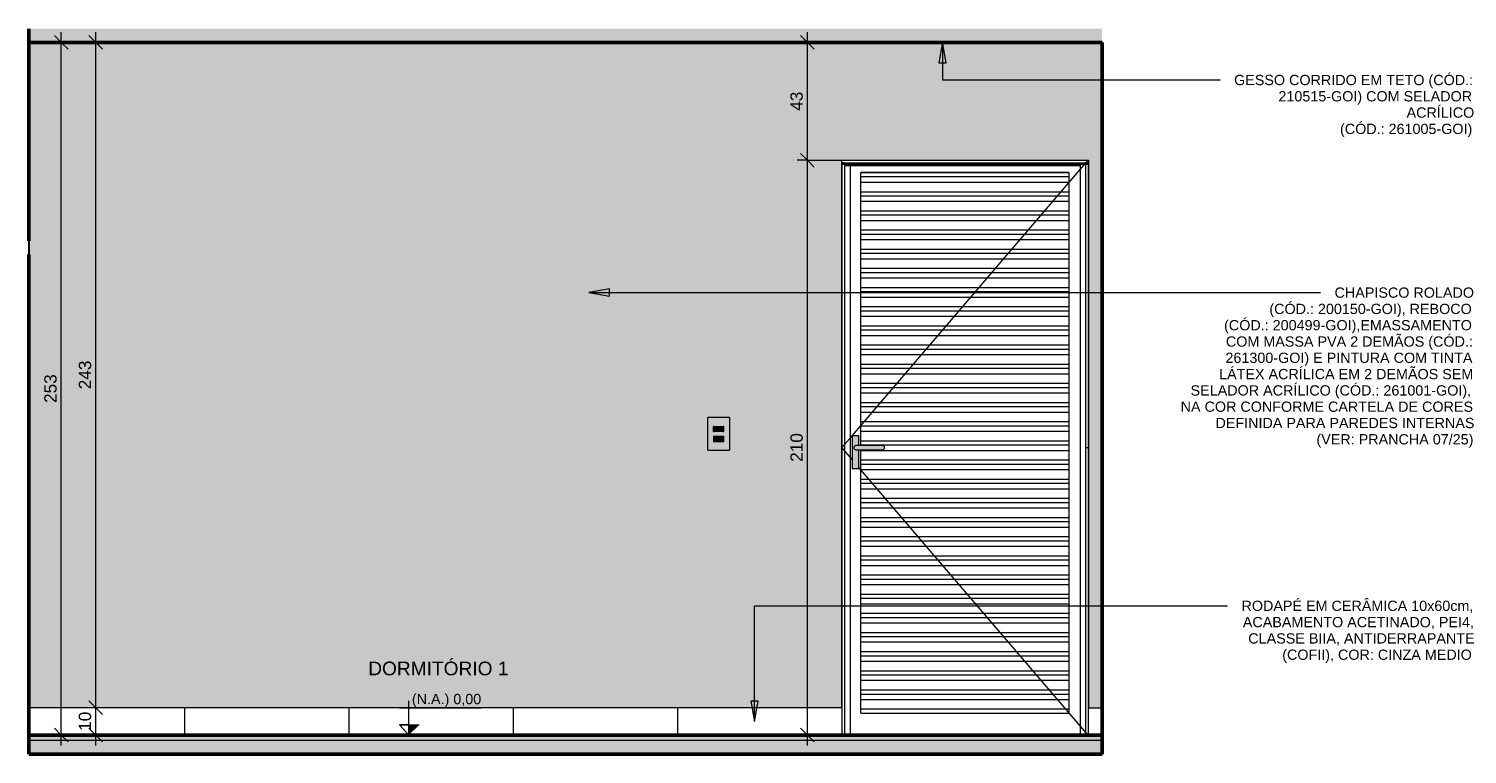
# Model space of a CAD drawing. Header units: metres. Extents: x 0.1 to 23.1, y -15.5 to 9.4.
# Tile 4 of 4: x 17.8 to 23.1, y -0.1 to 2.6. Entities that reach past the tile are written whole.
import ezdxf

# ---------------------------------------------------------------- set-up
doc = ezdxf.new("R2010")
doc.units = ezdxf.units.M
for name, color, linetype, lineweight in [('A-ANNO-DIMS', 7, 'Continuous', 9), ('A-ANNO-DIMS-25', 7, 'Continuous', 9), ('A-CLNG', 7, 'Continuous', 5), ('A-DETL-GENF', 7, 'Continuous', 5), ('A-DOOR', 7, 'Continuous', 5), ('A-FLOR', 7, 'Continuous', 5), ('A-FLOR-MCUT', 7, 'Continuous', 5), ('A-FLOR-PATT', 7, 'Continuous', 5), ('A-GENM', 7, 'Continuous', 5), ('A-WALL', 7, 'Continuous', 5), ('A-WALL-PATT', 7, 'Continuous', 5), ('E-ELEC-FIXT', 7, 'Continuous', 5), ('E-LITE', 7, 'Continuous', 5), ('G-ANNO-DIMS', 7, 'Continuous', 9), ('G-ANNO-TEXT', 7, 'Continuous', 9), ('I-WALL', 7, 'Continuous', 5)]:
    doc.layers.add(name, color=color, linetype=linetype, lineweight=lineweight)
doc.layers.add('A-DETL', color=7, linetype='Continuous', lineweight=5, true_color=0x00a600)
doc.styles.add('Arial_2', font='arial.ttf', dxfattribs={"height": 0.0375})
doc.styles.add('Arial_4', font='arial.ttf', dxfattribs={"height": 0.05})
doc.styles.add('Arial_6', font='arial.ttf', dxfattribs={"height": 0.045})
doc.dimstyles.new('Com_linha__ref__contínua__-_Cor_Vermelha_Arial_1_8mm', dxfattribs={"dimscale": 0.3048, "dimtxt": 0.045912, "dimasz": 0.164042, "dimexe": 0.123031, "dimexo": 0.123031, "dimgap": 0.012303, "dimtad": 1, "dimdec": 1, "dimlfac": 100, "dimrnd": 0.1, "dimdsep": 46, "dimtxsty": 'Arial_6', "dimblk1": 'OBLIQUE', "dimblk2": 'OBLIQUE', "dimsah": 1, "dimcen": 0.09, "dimdle": 0.123031, "dimazin": 0, "dimtfac": 1, "dimtdec": 4, "dimtix": 1, "dimtmove": 0, "dimatfit": 3, "dimfxl": 1, "dimtvp": 1, "dimtolj": 1, "dimtzin": 0, "dimarcsym": 2})
pattern_1 = [(50, (6.40724, 0), (0.1821895, -0.015938), [0.01905, -0.20955]), (355, (6.40724, 0), (-0.0352423, 0.1910586), [0.01524, -0.16764]), (100.451, (6.42242, -0.00133), (0.146942, 0.1751196), [0.01619, -0.17809]), (46.184, (6.40724, 0.0508), (0.2710768, -0.0420454), [0.02857, -0.31432]), (96.636, (6.42983, 0.0473), (0.237407, 0.2474328), [0.02429, -0.26714]), (351.184, (6.40724, 0.0508), (0.237406, 0.247428), [0.02286, -0.25146]), (21, (6.43264, 0.0381), (0.1516197, -0.1022669), [0.01905, -0.20955]), (326, (6.43264, 0.0381), (0.0618035, 0.1841894), [0.01524, -0.16764]), (71.451, (6.44527, 0.02958), (0.213418, 0.0819242), [0.01619, -0.17809]), (37.5, (6.40724, 0), (0.00308637, 0.08455105), [0.00838, -0.15723, 0.00838, -0.1618, -0.16827]), (37.5, (6.40724, 0), (0.00308637, 0.08455105), [-0.33579, 0.00838, -0.15989]), (7.5, (6.40724, 0), (0.06681573, 0.10017824), [0.00838, -0.08865, 0.00838, -0.15342, -0.06413]), (7.5, (6.40724, 0), (0.06681573, 0.10017824), [-0.25883, 0.00838, -0.05575]), (327.5, (6.3506, 0), (0.13558658, -0.0057276), [0.00838, -0.05512, 0.00838, -0.18974, -0.26289]), (327.5, (6.3506, 0), (0.13558658, -0.0057276), [-0.26162, 0.00838, -0.25451]), (317.5, (6.3252, 0), (0.1481253, 0.0254287), [0.00838, -0.07417, 0.00838, -0.12319, -0.18669]), (317.5, (6.3252, 0), (0.1481253, 0.0254287), [-0.21412, 0.00838, -0.17831])]

# ---------------------------------------------------------------- blocks, each defined once
blk = doc.blocks.new('PORTA DE GIRO L_2886462-4b0')
at = {"layer": 'A-DOOR'}
for p, q in [((14.365, 2.09), (14.365, 0.1)), ((14.375, 2.09), (14.365, 2.09)), ((14.365, 2.085), (14.365, 2.09)), ((14.365, 2.09), (15.265, 2.09)), ((14.365, 2.085), (15.265, 2.085)), ((14.375, 2.09), (14.375, 0)), ((14.375, 2.08), (15.235, 2.08)), ((14.395, 2.085), (14.395, 0)), ((14.4023, 1.0934), (15.265, 2.1)), ((14.4339, 2.055), (14.4339, 2.0551)), ((14.4339, 2.0551), (15.1939, 2.0551)), ((14.4339, 2.04), (14.4339, 2.055)), ((15.1939, 2.055), (14.4339, 2.055)), ((15.1939, 2.0551), (15.1939, 2.055)), ((15.1939, 2.055), (15.1939, 2.04)), ((15.235, 2.085), (15.235, 0)), ((15.255, 2.09), (15.255, 0)), ((15.265, 2.09), (15.255, 2.09)), ((15.265, 2.09), (15.265, 0.1)), ((15.265, 2.09), (15.265, 2.085)), ((14.4339, 2.02), (14.4339, 2.04)), ((14.4339, 2.04), (15.1939, 2.04)), ((14.4339, 1.985), (14.4339, 2.02)), ((14.4339, 2.02), (15.1939, 2.02)), ((15.1939, 2.04), (15.1939, 2.02)), ((15.1939, 2.02), (15.1939, 1.985)), ((14.4339, 1.97), (14.4339, 1.985)), ((14.4339, 1.985), (15.1939, 1.985)), ((14.4339, 1.95), (14.4339, 1.97)), ((14.4339, 1.97), (15.1939, 1.97)), ((14.4339, 1.915), (14.4339, 1.95)), ((14.4339, 1.95), (15.1939, 1.95)), ((15.1939, 1.985), (15.1939, 1.97)), ((15.1939, 1.97), (15.1939, 1.95)), ((15.1939, 1.95), (15.1939, 1.915)), ((14.4339, 1.9), (14.4339, 1.915)), ((14.4339, 1.915), (15.1939, 1.915)), ((14.4339, 1.88), (14.4339, 1.9)), ((14.4339, 1.9), (15.1939, 1.9)), ((15.1939, 1.915), (15.1939, 1.9)), ((15.1939, 1.9), (15.1939, 1.88)), ((14.4339, 1.845), (14.4339, 1.88)), ((14.4339, 1.88), (15.1939, 1.88)), ((14.4339, 1.83), (14.4339, 1.845)), ((14.4339, 1.845), (15.1939, 1.845)), ((15.1939, 1.88), (15.1939, 1.845)), ((15.1939, 1.845), (15.1939, 1.83)), ((14.4339, 1.81), (14.4339, 1.83)), ((14.4339, 1.83), (15.1939, 1.83)), ((14.4339, 1.775), (14.4339, 1.81)), ((14.4339, 1.81), (15.1939, 1.81)), ((15.1939, 1.83), (15.1939, 1.81)), ((15.1939, 1.81), (15.1939, 1.775)), ((14.4339, 1.76), (14.4339, 1.775)), ((14.4339, 1.775), (15.1939, 1.775)), ((14.4339, 1.74), (14.4339, 1.76)), ((14.4339, 1.76), (15.1939, 1.76)), ((14.4339, 1.705), (14.4339, 1.74)), ((14.4339, 1.74), (15.1939, 1.74)), ((15.1939, 1.775), (15.1939, 1.76)), ((15.1939, 1.76), (15.1939, 1.74)), ((15.1939, 1.74), (15.1939, 1.705)), ((14.4339, 1.69), (14.4339, 1.705)), ((14.4339, 1.705), (15.1939, 1.705)), ((14.4339, 1.67), (14.4339, 1.69)), ((14.4339, 1.69), (15.1939, 1.69)), ((15.1939, 1.705), (15.1939, 1.69)), ((15.1939, 1.69), (15.1939, 1.67)), ((14.4339, 1.635), (14.4339, 1.67)), ((14.4339, 1.67), (15.1939, 1.67)), ((14.4339, 1.62), (14.4339, 1.635)), ((14.4339, 1.635), (15.1939, 1.635)), ((15.1939, 1.67), (15.1939, 1.635)), ((15.1939, 1.635), (15.1939, 1.62)), ((14.4339, 1.6), (14.4339, 1.62)), ((14.4339, 1.62), (15.1939, 1.62)), ((14.4339, 1.565), (14.4339, 1.6)), ((14.4339, 1.6), (15.1939, 1.6)), ((15.1939, 1.62), (15.1939, 1.6)), ((15.1939, 1.6), (15.1939, 1.565)), ((14.4339, 1.55), (14.4339, 1.565)), ((14.4339, 1.565), (15.1939, 1.565)), ((14.4339, 1.53), (14.4339, 1.55)), ((14.4339, 1.55), (15.1939, 1.55)), ((14.4339, 1.495), (14.4339, 1.53)), ((14.4339, 1.53), (15.1939, 1.53)), ((15.1939, 1.565), (15.1939, 1.55)), ((15.1939, 1.55), (15.1939, 1.53)), ((15.1939, 1.53), (15.1939, 1.495)), ((14.4339, 1.48), (14.4339, 1.495)), ((14.4339, 1.495), (15.1939, 1.495)), ((14.4339, 1.46), (14.4339, 1.48)), ((14.4339, 1.48), (15.1939, 1.48)), ((15.1939, 1.495), (15.1939, 1.48)), ((15.1939, 1.48), (15.1939, 1.46)), ((14.4339, 1.425), (14.4339, 1.46)), ((14.4339, 1.46), (15.1939, 1.46)), ((14.4339, 1.41), (14.4339, 1.425)), ((14.4339, 1.425), (15.1939, 1.425)), ((15.1939, 1.46), (15.1939, 1.425)), ((15.1939, 1.425), (15.1939, 1.41)), ((14.4339, 1.39), (14.4339, 1.41)), ((14.4339, 1.41), (15.1939, 1.41)), ((14.4339, 1.355), (14.4339, 1.39)), ((14.4339, 1.39), (15.1939, 1.39)), ((15.1939, 1.41), (15.1939, 1.39)), ((15.1939, 1.39), (15.1939, 1.355)), ((14.4339, 1.34), (14.4339, 1.355)), ((14.4339, 1.355), (15.1939, 1.355)), ((14.4339, 1.32), (14.4339, 1.34)), ((14.4339, 1.34), (15.1939, 1.34)), ((14.4339, 1.285), (14.4339, 1.32)), ((14.4339, 1.32), (15.1939, 1.32)), ((15.1939, 1.355), (15.1939, 1.34)), ((15.1939, 1.34), (15.1939, 1.32)), ((15.1939, 1.32), (15.1939, 1.285)), ((14.4339, 1.27), (14.4339, 1.285)), ((14.4339, 1.285), (15.1939, 1.285)), ((14.4339, 1.25), (14.4339, 1.27)), ((14.4339, 1.27), (15.1939, 1.27)), ((15.1939, 1.285), (15.1939, 1.27)), ((15.1939, 1.27), (15.1939, 1.25)), ((14.4339, 1.215), (14.4339, 1.25)), ((14.4339, 1.25), (15.1939, 1.25)), ((14.4339, 1.2), (14.4339, 1.215)), ((14.4339, 1.215), (15.1939, 1.215)), ((15.1939, 1.25), (15.1939, 1.215)), ((15.1939, 1.215), (15.1939, 1.2)), ((14.4339, 1.18), (14.4339, 1.2)), ((14.4339, 1.2), (15.1939, 1.2)), ((14.4339, 1.145), (14.4339, 1.18)), ((14.4339, 1.18), (15.1939, 1.18)), ((15.1939, 1.2), (15.1939, 1.18)), ((15.1939, 1.18), (15.1939, 1.145)), ((14.4339, 1.13), (14.4339, 1.145)), ((14.4339, 1.145), (15.1939, 1.145)), ((14.4339, 1.11), (14.4339, 1.13)), ((14.4339, 1.13), (15.1939, 1.13)), ((14.4339, 1.075), (14.4339, 1.11)), ((14.4339, 1.11), (15.1939, 1.11)), ((15.1939, 1.145), (15.1939, 1.13)), ((15.1939, 1.13), (15.1939, 1.11)), ((15.1939, 1.11), (15.1939, 1.075)), ((14.365, 1.05), (14.402, 1.0931)), ((14.4339, 1.06), (14.4339, 1.075)), ((14.4339, 1.075), (15.1939, 1.075)), ((14.4339, 1.0575), (14.4339, 1.06)), ((14.4339, 1.06), (15.1939, 1.06)), ((15.1939, 1.075), (15.1939, 1.06)), ((15.1939, 1.06), (15.1939, 1.04)), ((14.402, 1.0069), (14.365, 1.05)), ((14.4339, 1.04), (14.4339, 1.0425)), ((14.4339, 1.005), (14.4339, 1.04)), ((14.4339, 1.04), (15.1939, 1.04)), ((14.4339, 0.99), (14.4339, 1.005)), ((14.4339, 1.005), (15.1939, 1.005)), ((15.1939, 1.04), (15.1939, 1.005)), ((15.1939, 1.005), (15.1939, 0.99)), ((15.255, 1.05), (15.265, 1.05)), ((15.265, 0), (14.427, 0.9777)), ((14.4339, 0.97), (14.4339, 0.99)), ((14.4339, 0.99), (15.1939, 0.99)), ((14.4339, 0.935), (14.4339, 0.97)), ((14.4339, 0.97), (15.1939, 0.97)), ((15.1939, 0.99), (15.1939, 0.97)), ((15.1939, 0.97), (15.1939, 0.935)), ((14.4339, 0.92), (14.4339, 0.935)), ((14.4339, 0.935), (15.1939, 0.935)), ((14.4339, 0.9), (14.4339, 0.92)), ((14.4339, 0.92), (15.1939, 0.92)), ((14.4339, 0.865), (14.4339, 0.9)), ((14.4339, 0.9), (15.1939, 0.9)), ((15.1939, 0.935), (15.1939, 0.92)), ((15.1939, 0.92), (15.1939, 0.9)), ((15.1939, 0.9), (15.1939, 0.865)), ((14.4339, 0.85), (14.4339, 0.865)), ((14.4339, 0.865), (15.1939, 0.865)), ((14.4339, 0.83), (14.4339, 0.85)), ((14.4339, 0.85), (15.1939, 0.85)), ((15.1939, 0.865), (15.1939, 0.85)), ((15.1939, 0.85), (15.1939, 0.83)), ((14.4339, 0.795), (14.4339, 0.83)), ((14.4339, 0.83), (15.1939, 0.83)), ((14.4339, 0.78), (14.4339, 0.795)), ((14.4339, 0.795), (15.1939, 0.795)), ((15.1939, 0.83), (15.1939, 0.795)), ((15.1939, 0.795), (15.1939, 0.78)), ((14.4339, 0.76), (14.4339, 0.78)), ((14.4339, 0.78), (15.1939, 0.78)), ((14.4339, 0.725), (14.4339, 0.76)), ((14.4339, 0.76), (15.1939, 0.76)), ((15.1939, 0.78), (15.1939, 0.76)), ((15.1939, 0.76), (15.1939, 0.725)), ((14.4339, 0.71), (14.4339, 0.725)), ((14.4339, 0.725), (15.1939, 0.725)), ((14.4339, 0.69), (14.4339, 0.71)), ((14.4339, 0.71), (15.1939, 0.71)), ((14.4339, 0.655), (14.4339, 0.69)), ((14.4339, 0.69), (15.1939, 0.69)), ((15.1939, 0.725), (15.1939, 0.71)), ((15.1939, 0.71), (15.1939, 0.69)), ((15.1939, 0.69), (15.1939, 0.655)), ((14.4339, 0.64), (14.4339, 0.655)), ((14.4339, 0.655), (15.1939, 0.655)), ((14.4339, 0.62), (14.4339, 0.64)), ((14.4339, 0.64), (15.1939, 0.64)), ((15.1939, 0.655), (15.1939, 0.64)), ((15.1939, 0.64), (15.1939, 0.62)), ((14.4339, 0.585), (14.4339, 0.62)), ((14.4339, 0.62), (15.1939, 0.62)), ((14.4339, 0.57), (14.4339, 0.585)), ((14.4339, 0.585), (15.1939, 0.585)), ((15.1939, 0.62), (15.1939, 0.585)), ((15.1939, 0.585), (15.1939, 0.57)), ((14.4339, 0.55), (14.4339, 0.57)), ((14.4339, 0.57), (15.1939, 0.57)), ((14.4339, 0.515), (14.4339, 0.55)), ((14.4339, 0.55), (15.1939, 0.55)), ((15.1939, 0.57), (15.1939, 0.55)), ((15.1939, 0.55), (15.1939, 0.515)), ((14.4339, 0.5), (14.4339, 0.515)), ((14.4339, 0.515), (15.1939, 0.515)), ((14.4339, 0.48), (14.4339, 0.5)), ((14.4339, 0.5), (15.1939, 0.5)), ((14.4339, 0.445), (14.4339, 0.48)), ((14.4339, 0.48), (15.1939, 0.48)), ((15.1939, 0.515), (15.1939, 0.5)), ((15.1939, 0.5), (15.1939, 0.48)), ((15.1939, 0.48), (15.1939, 0.445)), ((14.4339, 0.43), (14.4339, 0.445)), ((14.4339, 0.445), (15.1939, 0.445)), ((14.4339, 0.41), (14.4339, 0.43)), ((14.4339, 0.43), (15.1939, 0.43)), ((15.1939, 0.445), (15.1939, 0.43)), ((15.1939, 0.43), (15.1939, 0.41)), ((14.4339, 0.375), (14.4339, 0.41)), ((14.4339, 0.41), (15.1939, 0.41)), ((14.4339, 0.36), (14.4339, 0.375)), ((14.4339, 0.375), (15.1939, 0.375)), ((15.1939, 0.41), (15.1939, 0.375)), ((15.1939, 0.375), (15.1939, 0.36)), ((14.4339, 0.34), (14.4339, 0.36)), ((14.4339, 0.36), (15.1939, 0.36)), ((14.4339, 0.305), (14.4339, 0.34)), ((14.4339, 0.34), (15.1939, 0.34)), ((15.1939, 0.36), (15.1939, 0.34)), ((15.1939, 0.34), (15.1939, 0.305)), ((14.4339, 0.29), (14.4339, 0.305)), ((14.4339, 0.305), (15.1939, 0.305)), ((14.4339, 0.27), (14.4339, 0.29)), ((14.4339, 0.29), (15.1939, 0.29)), ((14.4339, 0.235), (14.4339, 0.27)), ((14.4339, 0.27), (15.1939, 0.27)), ((15.1939, 0.305), (15.1939, 0.29)), ((15.1939, 0.29), (15.1939, 0.27)), ((15.1939, 0.27), (15.1939, 0.235)), ((14.4339, 0.22), (14.4339, 0.235)), ((14.4339, 0.235), (15.1939, 0.235)), ((14.4339, 0.2), (14.4339, 0.22)), ((14.4339, 0.22), (15.1939, 0.22)), ((15.1939, 0.235), (15.1939, 0.22)), ((15.1939, 0.22), (15.1939, 0.2)), ((14.4339, 0.165), (14.4339, 0.2)), ((14.4339, 0.2), (15.1939, 0.2)), ((14.4339, 0.15), (14.4339, 0.165)), ((14.4339, 0.165), (15.1939, 0.165)), ((15.1939, 0.2), (15.1939, 0.165)), ((15.1939, 0.165), (15.1939, 0.15)), ((14.4339, 0.13), (14.4339, 0.15)), ((14.4339, 0.15), (15.1939, 0.15)), ((14.4339, 0.095), (14.4339, 0.13)), ((14.4339, 0.13), (15.1939, 0.13)), ((15.1939, 0.15), (15.1939, 0.13)), ((15.1939, 0.13), (15.1939, 0.095)), ((14.4339, 0.08), (14.4339, 0.095)), ((15.1939, 0.095), (14.4339, 0.095)), ((14.4339, 0.08), (15.1939, 0.08)), ((15.1939, 0.095), (15.1939, 0.08))]:
    blk.add_line(p, q, dxfattribs=at)
blk = doc.blocks.new('1_e_1 Tomada_1 Interruptor_Conjunto 4x2 - b_1 Paralelo _ 1 Tomada 10A-2393321-4b')
at = {"layer": 'A-GENM', "true_color": 0xfbfbfb}
h = blk.add_hatch(color=7, dxfattribs=at)
h.paths.add_polyline_path([(13.8965, 1.0406), (13.9545, 1.0406), (13.9545, 1.16), (13.8756, 1.16), (13.8756, 1.0406), (13.8953, 1.0406)])
h.paths.add_polyline_path([(13.9335, 1.0727), (13.8965, 1.0727), (13.8965, 1.0907), (13.9335, 1.0907), (13.9335, 1.0732)])
h.paths.add_polyline_path([(13.9322, 1.1093), (13.8965, 1.1093), (13.8967, 1.1273), (13.9335, 1.1273), (13.9333, 1.1093), (13.9326, 1.1093)])
at = {"layer": 'A-GENM'}
for p, q in [((13.9545, 1.16), (13.8756, 1.16)), ((13.8756, 1.0406), (13.8756, 1.16)), ((13.9545, 1.16), (13.9545, 1.0406)), ((13.8965, 1.1093), (13.8965, 1.1273)), ((13.8756, 1.0406), (13.9545, 1.0406))]:
    blk.add_line(p, q, dxfattribs=at)
blk = doc.blocks.new('x_Módulo de Tomada não listavel 4 - x_Módulo de Tomada não listavel 4-2391316-4b')
at = {"layer": 'E-ELEC-FIXT', "true_color": 0xfbfbfb}
h = blk.add_hatch(color=7, dxfattribs=at)
h.paths.add_polyline_path([(13.9216, 1.0727), (13.9335, 1.0727), (13.9335, 1.0907), (13.8965, 1.0907), (13.8965, 1.0727), (13.916, 1.0727)])
h.paths.add_polyline_path([(13.916, 1.0732), (13.9043, 1.0734), (13.9031, 1.0739), (13.9021, 1.0747), (13.8981, 1.0789), (13.8977, 1.08), (13.8976, 1.0827), (13.8977, 1.0834), (13.8982, 1.0846), (13.899, 1.0857), (13.9031, 1.0895), (13.9049, 1.0901), (13.9063, 1.0902), (13.9258, 1.09), (13.9273, 1.0893), (13.928, 1.0887), (13.9319, 1.0846), (13.9324, 1.0831), (13.9325, 1.0813), (13.9324, 1.08), (13.9319, 1.0788), (13.9311, 1.0777), (13.927, 1.0739), (13.9252, 1.0733), (13.9245, 1.0732), (13.9216, 1.0732)])
h = blk.add_hatch(color=7, dxfattribs=at)
h.paths.add_polyline_path([(13.9216, 1.0732), (13.9258, 1.0734), (13.9277, 1.0744), (13.928, 1.0747), (13.9319, 1.0789), (13.9324, 1.08), (13.9325, 1.0822), (13.9324, 1.0834), (13.9313, 1.0854), (13.9308, 1.0859), (13.927, 1.0895), (13.9252, 1.0901), (13.9245, 1.0902), (13.9043, 1.09), (13.9028, 1.0893), (13.9021, 1.0887), (13.8982, 1.0846), (13.8976, 1.0827), (13.8975, 1.0813), (13.8977, 1.08), (13.8986, 1.0783), (13.899, 1.0777), (13.9031, 1.0739), (13.9049, 1.0733), (13.9063, 1.0732), (13.915, 1.0732)])
h.paths.add_polyline_path([(13.9049, 1.0797), (13.9039, 1.08), (13.9032, 1.0807), (13.9029, 1.0817), (13.9032, 1.0827), (13.9039, 1.0834), (13.9049, 1.0837), (13.9059, 1.0834), (13.9067, 1.0826), (13.9069, 1.0817), (13.9066, 1.0807), (13.9059, 1.08), (13.9054, 1.0798)])
h.paths.add_polyline_path([(13.9252, 1.0797), (13.9242, 1.08), (13.9234, 1.0807), (13.9232, 1.0817), (13.9234, 1.0827), (13.9242, 1.0834), (13.9252, 1.0837), (13.9262, 1.0834), (13.9269, 1.0827), (13.9272, 1.0817), (13.9269, 1.0807), (13.9262, 1.08), (13.9257, 1.0798)])
h.paths.add_polyline_path([(13.915, 1.082), (13.914, 1.0822), (13.9133, 1.0831), (13.913, 1.084), (13.9133, 1.085), (13.914, 1.0857), (13.915, 1.086), (13.916, 1.0857), (13.9168, 1.085), (13.917, 1.084), (13.9168, 1.083), (13.916, 1.0822), (13.9156, 1.082)])
at = {"layer": 'E-ELEC-FIXT'}
for p, q in [((13.9335, 1.0907), (13.8965, 1.0907)), ((13.8965, 1.0907), (13.8965, 1.0727)), ((13.8965, 1.0727), (13.9335, 1.0727)), ((13.8975, 1.0813), (13.8975, 1.0821)), ((13.899, 1.0857), (13.9021, 1.0887)), ((13.9021, 1.0747), (13.899, 1.0777)), ((13.9056, 1.0902), (13.9245, 1.0902)), ((13.9245, 1.0732), (13.9056, 1.0732)), ((13.928, 1.0887), (13.9311, 1.0857)), ((13.9311, 1.0777), (13.928, 1.0747)), ((13.9325, 1.0821), (13.9325, 1.0813)), ((13.9335, 1.0727), (13.9335, 1.0907))]:
    blk.add_line(p, q, dxfattribs=at)
for centre, radius, start, end in [((13.9025, 1.0821), 0.005, 135, 180), ((13.9025, 1.0813), 0.005, 180, 225), ((13.9056, 1.0852), 0.005, 90, 135), ((13.9056, 1.0782), 0.005, 225, 270), ((13.9049, 1.0817), 0.002, 0, 180), ((13.9049, 1.0817), 0.002, 180, 0), ((13.915, 1.084), 0.002, 0, 180), ((13.915, 1.084), 0.002, 180, 0), ((13.9252, 1.0817), 0.002, 0, 180), ((13.9252, 1.0817), 0.002, 180, 0), ((13.9245, 1.0852), 0.005, 45, 90), ((13.9245, 1.0782), 0.005, 270, 315), ((13.9275, 1.0821), 0.005, 0, 45), ((13.9275, 1.0813), 0.005, 315, 0)]:
    blk.add_arc(centre, radius, start, end, dxfattribs=at)
blk = doc.blocks.new('x_ Módulo de Tecla Interrupor não listavel 4 - x_ Módulo de Tecla Interrupor não listavel 4-2393327-4b')
at = {"layer": 'E-LITE', "true_color": 0xfbfbfb}
for points in [[(13.8965, 1.1093), (13.8981, 1.1093), (13.8981, 1.1273), (13.8965, 1.1273), (13.8965, 1.11)], [(13.9216, 1.1093), (13.9312, 1.1093), (13.9312, 1.1273), (13.8981, 1.1273), (13.8981, 1.1093), (13.9063, 1.1093)], [(13.9335, 1.1093), (13.9333, 1.1273), (13.9312, 1.1273), (13.9312, 1.1093), (13.9335, 1.1093)]]:
    blk.add_hatch(color=7, dxfattribs=at).paths.add_polyline_path(points)
at = {"layer": 'E-LITE'}
for p, q in [((13.8965, 1.1273), (13.8965, 1.1093)), ((13.8981, 1.1273), (13.8965, 1.1273)), ((13.8965, 1.1093), (13.8981, 1.1093)), ((13.8981, 1.1273), (13.9312, 1.1273)), ((13.8981, 1.1273), (13.8981, 1.1093)), ((13.9312, 1.1093), (13.8981, 1.1093)), ((13.9335, 1.1273), (13.9312, 1.1273)), ((13.9312, 1.1093), (13.9335, 1.1093)), ((13.9335, 1.1093), (13.9335, 1.1273))]:
    blk.add_line(p, q, dxfattribs=at)
blk = doc.blocks.new('DIMBLOCK15-4b')
at = {"layer": 'A-ANNO-DIMS-25', "color": 242, "true_color": 0xbd2b2e, "transparency": 16777216}
for p, q in [((18.0469, 0.1), (18.0219, 0.125)), ((18.0469, 0.1), (18.0094, 0.1)), ((18.0469, -0.0375), (18.0469, 0.1)), ((18.0469, 0.1), (18.0719, 0.075)), ((18.0469, 0.1), (18.049, 0.1)), ((18.0469, 0), (18.0219, 0.025)), ((18.0469, 0), (18.0094, 0)), ((18.0469, 0), (18.0719, -0.025)), ((18.0469, 0), (18.049, 0))]:
    blk.add_line(p, q, dxfattribs=at)
at = {"layer": 'A-ANNO-DIMS-25', "color": 0, "transparency": 16777216, "insert": (17.9847, 0.0154), "char_height": 0.045, "width": 0.083065, "attachment_point": 1, "rotation": 90, "line_spacing_factor": 0.941778, "style": 'Arial_6'}
blk.add_mtext('10', dxfattribs=at)
blk = doc.blocks.new('_Oblique')
at = {"color": 0, "linetype": 'ByBlock', "lineweight": -2}
blk.add_line((-0.5, -0.5), (0.5, 0.5), dxfattribs=at)
blk = doc.blocks.new('DIMBLOCK16-4b')
at = {"layer": 'A-ANNO-DIMS-25', "color": 242, "true_color": 0xbd2b2e, "transparency": 16777216}
for p, q in [((18.0469, 2.53), (18.0094, 2.53)), ((18.0469, 2.53), (18.0219, 2.555)), ((18.0469, 0.1), (18.0469, 2.5675)), ((18.0469, 2.53), (18.0719, 2.505)), ((18.0469, 2.53), (18.049, 2.53)), ((18.0469, 0.1), (18.0219, 0.125)), ((18.0469, 0.1), (18.0094, 0.1)), ((18.0469, 0.1), (18.0719, 0.075)), ((18.0469, 0.1), (18.049, 0.1))]:
    blk.add_line(p, q, dxfattribs=at)
at = {"layer": 'A-ANNO-DIMS-25', "color": 0, "transparency": 16777216, "insert": (17.9847, 1.2631), "char_height": 0.045, "width": 0.124597, "attachment_point": 1, "rotation": 90, "line_spacing_factor": 0.941778, "style": 'Arial_6'}
blk.add_mtext('243', dxfattribs=at)
blk = doc.blocks.new('DIMBLOCK17-4b')
at = {"layer": 'A-ANNO-DIMS-25', "color": 242, "true_color": 0xbd2b2e, "transparency": 16777216}
for p, q in [((17.9209, 2.53), (17.8834, 2.53)), ((17.9209, 2.53), (17.8959, 2.555)), ((17.9209, -0.0375), (17.9209, 2.5675)), ((17.9209, 2.53), (17.9459, 2.505)), ((17.9209, 2.53), (17.923, 2.53)), ((17.9209, 0), (17.8959, 0.025)), ((17.9209, 0), (17.8834, 0)), ((17.9209, 0), (17.9459, -0.025)), ((17.9209, 0), (17.923, 0))]:
    blk.add_line(p, q, dxfattribs=at)
at = {"layer": 'A-ANNO-DIMS-25', "color": 0, "transparency": 16777216, "insert": (17.8587, 1.2131), "char_height": 0.045, "width": 0.124597, "attachment_point": 1, "rotation": 90, "line_spacing_factor": 0.941778, "style": 'Arial_6'}
blk.add_mtext('253', dxfattribs=at)
blk = doc.blocks.new('DIMBLOCK18-4b')
at = {"layer": 'A-ANNO-DIMS-25', "color": 242, "true_color": 0xbd2b2e, "transparency": 16777216}
for p, q in [((20.6462, 2.1), (20.6212, 2.125)), ((20.6462, 2.1), (20.6087, 2.1)), ((20.6462, -0.0375), (20.6462, 2.1)), ((20.6462, 2.1), (20.6712, 2.075)), ((20.6462, 2.1), (20.843, 2.1)), ((20.6462, 0), (20.6212, 0.025)), ((20.6462, 0), (20.6087, 0)), ((20.6462, 0), (20.6712, -0.025)), ((20.6462, 0), (20.6484, 0))]:
    blk.add_line(p, q, dxfattribs=at)
at = {"layer": 'A-ANNO-DIMS-25', "color": 0, "transparency": 16777216, "insert": (20.584, 0.9981), "char_height": 0.045, "width": 0.124597, "attachment_point": 1, "rotation": 90, "line_spacing_factor": 0.941778, "style": 'Arial_6'}
blk.add_mtext('210', dxfattribs=at)
blk = doc.blocks.new('DIMBLOCK19-4b')
at = {"layer": 'A-ANNO-DIMS-25', "color": 242, "true_color": 0xbd2b2e, "transparency": 16777216}
for p, q in [((20.6462, 2.53), (20.6087, 2.53)), ((20.6462, 2.53), (20.6212, 2.555)), ((20.6462, 2.1), (20.6462, 2.5675)), ((20.6462, 2.53), (20.6712, 2.505)), ((20.6462, 2.53), (20.6484, 2.53)), ((20.6462, 2.1), (20.6212, 2.125)), ((20.6462, 2.1), (20.6087, 2.1)), ((20.6462, 2.1), (20.6712, 2.075)), ((20.6462, 2.1), (20.843, 2.1))]:
    blk.add_line(p, q, dxfattribs=at)
at = {"layer": 'A-ANNO-DIMS-25', "color": 0, "transparency": 16777216, "insert": (20.584, 2.2804), "char_height": 0.045, "width": 0.083065, "attachment_point": 1, "rotation": 90, "line_spacing_factor": 0.941778, "style": 'Arial_6'}
blk.add_mtext('43', dxfattribs=at)
blk = doc.blocks.new('Elevações de ponto - Cota de elevação - corte _N_O e N_A_-1979376-4b')
at = {"layer": 'G-ANNO-DIMS'}
blk.add_hatch(color=256, dxfattribs=at).paths.add_polyline_path([(12.821, 0.0368), (12.7827, 0), (12.7827, 0.0368)])
for p, q in [((12.7827, 0), (12.7827, 0.125)), ((12.7484, 0.0993), (13.0473, 0.0993)), ((12.7827, 0), (12.7484, 0.0368)), ((12.7484, 0.0368), (12.821, 0.0368)), ((12.7827, 0.0368), (12.7484, 0.0368)), ((12.7484, 0.0368), (12.7827, 0)), ((12.7827, 0), (12.7827, 0.0368))]:
    blk.add_line(p, q, dxfattribs=at)

msp = doc.modelspace()

# ---------------------------------------------------------------- hatches: boundary and pattern name
at = {"layer": 'A-DETL-GENF', "true_color": 0xf4eccd}
msp.add_hatch(color=254, dxfattribs=at).paths.add_polyline_path([(20.4602, 1.7551), (20.5423, 1.7551), (20.5423, 1.8051), (17.8023, 1.8051), (17.8023, 1.7551), (20.405, 1.7551)])
at = {"layer": 'A-DETL-GENF', "true_color": 0xffffff}
for points in [[(20.8092, 0.9734), (20.8342, 0.9734), (20.8342, 1.0425), (20.821, 1.0428), (20.8192, 1.0435), (20.8177, 1.0447), (20.8165, 1.0462), (20.8157, 1.0481), (20.8155, 1.05), (20.8157, 1.0519), (20.8165, 1.0537), (20.8177, 1.0553), (20.8192, 1.0565), (20.821, 1.0572), (20.823, 1.0575), (20.8342, 1.0575), (20.8342, 1.0934), (20.8092, 1.0934), (20.8092, 0.99)], [(20.823, 1.0425), (20.9224, 1.0428), (20.9242, 1.0435), (20.9258, 1.0447), (20.927, 1.0462), (20.9277, 1.0481), (20.928, 1.05), (20.9277, 1.0519), (20.927, 1.0537), (20.9258, 1.0553), (20.9242, 1.0565), (20.9224, 1.0572), (20.9205, 1.0575), (20.821, 1.0572), (20.8192, 1.0565), (20.8177, 1.0553), (20.8165, 1.0537), (20.8157, 1.0519), (20.8155, 1.05), (20.8157, 1.0481), (20.8165, 1.0462), (20.8177, 1.0447), (20.8192, 1.0435), (20.821, 1.0428)]]:
    msp.add_hatch(color=7, dxfattribs=at).paths.add_polyline_path(points)
at = {"layer": 'A-FLOR', "true_color": 0xbbc5c4}
msp.add_hatch(color=9, dxfattribs=at).paths.add_polyline_path([(20.6023, -0.02), (21.7223, -0.02), (21.7223, 0), (17.8023, 0), (17.8023, -0.02), (20.6001, -0.02)])
at = {"layer": 'A-FLOR-PATT', "true_color": 0x787878}
h = msp.add_hatch(dxfattribs=at)
h.set_pattern_fill('FP_10', color=8, style=0, pattern_type=2)
h.set_pattern_definition(pattern_1)
h.paths.add_polyline_path([(19.7622, 2.53), (21.7224, 2.53), (21.7224, 2.5801), (17.8023, 2.5801), (17.8023, 2.53), (18.4023, 2.53)])
h = msp.add_hatch(dxfattribs=at)
h.set_pattern_fill('FP_10', color=8, style=0, pattern_type=2)
h.set_pattern_definition(pattern_1)
h.paths.add_polyline_path([(21.6723, -0.07), (21.7223, -0.07), (21.7223, -0.02), (17.8023, -0.02), (17.8023, -0.07), (21.2324, -0.07)])
at = {"layer": 'A-WALL', "true_color": 0xf4f4f4}
h = msp.add_hatch(color=7, dxfattribs=at)
h.paths.add_polyline_path([(21.7203, 0), (21.7223, 0), (21.7223, 0.1), (21.7203, 0.1), (21.7203, 0.0168)])
h.paths.add_polyline_path([(17.8043, 0), (17.8043, 0.1), (17.8023, 0.1), (17.8023, 0)])
at = {"layer": 'A-WALL-PATT', "true_color": 0x787878}
h = msp.add_hatch(dxfattribs=at)
h.set_pattern_fill('FP_12', color=8, style=0, pattern_type=2)
h.set_pattern_definition([(0, (20.77224, 0), (0, 0.6), []), (90, (20.77224, 0), (-0.6, 4e-17), [])])
h.paths.add_polyline_path([(20.6023, 0), (20.7723, 0), (20.7723, 0.1), (17.8043, 0.1), (17.8043, 0), (20.5993, 0)])
h = msp.add_hatch(dxfattribs=at)
h.set_pattern_fill('FP_11', color=8, style=0, pattern_type=2)
h.set_pattern_definition([(0, (21.67224, 0), (0, 0.6), []), (90, (21.67224, 0), (-0.6, 4e-17), [])])
h.paths.add_polyline_path([(21.6723, 0), (21.7203, 0), (21.7203, 0.1), (21.6723, 0.1)])
at = {"layer": 'G-ANNO-TEXT'}
for points in [[(21.1396, 2.5308), (21.1264, 2.4558), (21.1529, 2.4558)], [(19.8483, 1.6163), (19.9233, 1.6031), (19.9233, 1.6295)], [(20.4525, 0.0494), (20.4657, 0.1244), (20.4393, 0.1244)]]:
    msp.add_hatch(color=256, dxfattribs=at).paths.add_polyline_path(points)
at = {"layer": 'I-WALL', "true_color": 0xf4eccd}
for points in [[(17.8023, -0.07), (17.8023, 2.5801), (17.802, 2.5801), (17.802, -0.07)], [(17.8023, 1.8051), (20.5223, 1.8051), (20.5223, 2.53), (17.8023, 2.53)], [(20.6023, 0.1), (20.7723, 0.1), (20.7723, 2.1), (21.6723, 2.1), (21.6723, 0.1), (21.7223, 0.1), (21.7223, 2.53), (20.5223, 2.53), (20.5223, 1.8051), (20.5423, 1.8051), (20.5423, 1.78), (20.6023, 1.78), (20.6023, 0.5924)], [(18.0023, 0.93), (18.4023, 0.93), (18.4023, 1.33), (18.0023, 1.33), (18.0023, 1.2451)]]:
    msp.add_hatch(color=254, dxfattribs=at).paths.add_polyline_path(points)
h = msp.add_hatch(color=254, dxfattribs=at)
h.paths.add_polyline_path([(20.2283, 0.1), (20.6023, 0.1), (20.6023, 1.78), (20.5423, 1.78), (20.5423, 1.7551), (17.8023, 1.7551), (17.8023, 0.1), (19.7622, 0.1)])
h.paths.add_polyline_path([(18.0023, 0.93), (18.0023, 1.33), (18.4023, 1.33), (18.4023, 0.93)])
h.paths.add_polyline_path([(20.3408, 1.0406), (20.2828, 1.0406), (20.2829, 1.16), (20.3617, 1.16), (20.3617, 1.0406), (20.342, 1.0406)])
h.paths.add_polyline_path([(20.3122, 1.0797), (20.3132, 1.08), (20.3139, 1.0807), (20.3141, 1.082), (20.3139, 1.0827), (20.3132, 1.0834), (20.3122, 1.0837), (20.3112, 1.0834), (20.3104, 1.0827), (20.3102, 1.0817), (20.3104, 1.0807), (20.3112, 1.08), (20.3116, 1.0798)])
h.paths.add_polyline_path([(20.3324, 1.0797), (20.3334, 1.08), (20.3341, 1.0807), (20.3344, 1.0817), (20.3341, 1.0827), (20.3334, 1.0834), (20.3324, 1.0837), (20.3314, 1.0834), (20.3306, 1.0826), (20.3304, 1.0817), (20.3307, 1.0807), (20.3314, 1.08), (20.3319, 1.0798)])
h.paths.add_polyline_path([(20.3223, 1.082), (20.3233, 1.0822), (20.3241, 1.0831), (20.3243, 1.084), (20.324, 1.085), (20.3233, 1.0857), (20.3223, 1.086), (20.3213, 1.0857), (20.3206, 1.085), (20.3203, 1.084), (20.3206, 1.083), (20.3213, 1.0822), (20.3218, 1.082)])

# ---------------------------------------------------------------- linework, layer by layer
at = {"layer": 'A-CLNG'}
for p, q in [((21.7223, 2.532), (17.8023, 2.532)), ((21.7223, 2.531), (17.8023, 2.531)), ((21.7223, 2.53), (21.7223, 2.532))]:
    msp.add_line(p, q, dxfattribs=at)
at = {"layer": 'A-DETL', "color": 7, "lineweight": 30}
msp.add_line((17.8023, 1.8051), (17.8023, 1.7551), dxfattribs=at)
at = {"layer": 'A-DETL', "color": 7}
for p, q in [((20.8342, 1.0934), (20.8092, 1.0934)), ((20.8092, 1.0934), (20.8092, 0.9734)), ((20.9205, 1.0575), (20.823, 1.0575)), ((20.8342, 1.0575), (20.8342, 1.0934)), ((20.823, 1.0425), (20.9205, 1.0425)), ((20.8342, 0.9734), (20.8342, 1.0425)), ((20.8092, 0.9734), (20.8342, 0.9734))]:
    msp.add_line(p, q, dxfattribs=at)
for centre, start, end in [((20.823, 1.05), 90, 270), ((20.9205, 1.05), 270, 90)]:
    msp.add_arc(centre, 0.0075, start, end, dxfattribs=at)
at = {"layer": 'A-FLOR', "lineweight": 50}
for p, q in [((17.8023, 2.53), (21.7223, 2.53)), ((21.7223, 0), (17.8023, 0)), ((17.8023, 0), (17.8023, -0.07)), ((21.7223, -0.07), (21.7223, 0)), ((17.8023, -0.07), (21.7223, -0.07))]:
    msp.add_line(p, q, dxfattribs=at)
at = {"layer": 'A-FLOR-MCUT'}
msp.add_line((21.7223, -0.02), (17.8023, -0.02), dxfattribs=at)
at = {"layer": 'A-WALL'}
for p, q in [((21.7224, 2.53), (21.7223, 2.53)), ((20.7723, 0.1), (17.8043, 0.1)), ((20.7723, 0.1), (20.7723, 0)), ((21.6723, 0), (21.6723, 0.1)), ((21.6723, 0.1), (21.7203, 0.1))]:
    msp.add_line(p, q, dxfattribs=at)
at = {"layer": 'A-WALL', "lineweight": 25}
for p, q in [((17.8043, 0.1), (17.8023, 0.1)), ((17.8043, 0), (17.8043, 0.1)), ((21.7223, 0.1), (21.7203, 0.1)), ((21.7203, 0.1), (21.7203, 0))]:
    msp.add_line(p, q, dxfattribs=at)
at = {"layer": 'G-ANNO-TEXT'}
for p, q in [((21.1396, 2.5308), (21.1264, 2.4558)), ((21.1529, 2.4558), (21.1396, 2.5308)), ((21.1396, 2.5308), (21.1396, 2.393)), ((21.1264, 2.4558), (21.1529, 2.4558)), ((21.1396, 2.393), (22.0926, 2.393)), ((22.0926, 2.393), (22.1538, 2.393)), ((19.9233, 1.6295), (19.8483, 1.6163)), ((19.9233, 1.6031), (19.9233, 1.6295)), ((19.8483, 1.6163), (19.9233, 1.6031)), ((19.8483, 1.6163), (21.9371, 1.6163)), ((21.9371, 1.6163), (22.5208, 1.6163)), ((20.4525, 0.4722), (21.994, 0.4722)), ((20.4525, 0.0494), (20.4525, 0.4722)), ((21.994, 0.4722), (22.1809, 0.4722)), ((20.4657, 0.1244), (20.4393, 0.1244)), ((20.4393, 0.1244), (20.4525, 0.0494)), ((20.4525, 0.0494), (20.4657, 0.1244))]:
    msp.add_line(p, q, dxfattribs=at)
at = {"layer": 'I-WALL', "lineweight": 50}
for p, q in [((17.8023, 1.8051), (17.8023, 2.5801)), ((21.7223, 2.53), (21.7223, 0)), ((17.8023, 0), (17.8023, 1.7551)), ((17.802, -0.07), (17.8023, -0.07)), ((21.7223, -0.07), (21.7224, -0.07))]:
    msp.add_line(p, q, dxfattribs=at)
at = {"layer": 'I-WALL'}
for p, q in [((20.7723, 0.1), (20.7723, 2.1)), ((20.7723, 2.1), (21.6723, 2.1)), ((21.6723, 2.1), (21.6723, 0.1))]:
    msp.add_line(p, q, dxfattribs=at)

# ---------------------------------------------------------------- block references
at = {"layer": 'A-DOOR'}
msp.add_blockref('PORTA DE GIRO L_2886462-4b0', (6.4072, 0), dxfattribs=at)
at = {"layer": 'E-ELEC-FIXT'}
for name in ['1_e_1 Tomada_1 Interruptor_Conjunto 4x2 - b_1 Paralelo _ 1 Tomada 10A-2393321-4b', 'x_Módulo de Tomada não listavel 4 - x_Módulo de Tomada não listavel 4-2391316-4b']:
    msp.add_blockref(name, (6.4072, 0), dxfattribs=at)
at = {"layer": 'E-LITE'}
msp.add_blockref('x_ Módulo de Tecla Interrupor não listavel 4 - x_ Módulo de Tecla Interrupor não listavel 4-2393327-4b', (6.4072, 0), dxfattribs=at)
at = {"layer": 'G-ANNO-DIMS'}
msp.add_blockref('Elevações de ponto - Cota de elevação - corte _N_O e N_A_-1979376-4b', (6.4072, 0), dxfattribs=at)

# ---------------------------------------------------------------- texts
at = {"layer": 'G-ANNO-DIMS', "lineweight": 18, "insert": (19.2014, 0.1504), "char_height": 0.0375, "width": 0.30255, "attachment_point": 1, "line_spacing_factor": 0.941778, "style": 'Arial_2'}
msp.add_mtext('(N.A.) 0,00', dxfattribs=at)
at = {"layer": 'G-ANNO-TEXT', "attachment_point": 1}
for s, insert, char_height, width, style in [('GESSO CORRIDO EM TETO (CÓD.: ', (22.2046, 2.4117), 0.0375, 1.066244, 'Arial_2'), ('210515-GOI) COM SELADOR ', (22.3666, 2.3522), 0.0375, 0.869831, 'Arial_2'), ('ACRÍLICO ', (22.8346, 2.2927), 0.0375, 0.302637, 'Arial_2'), ('(CÓD.: 261005-GOI)', (22.5915, 2.2331), 0.0375, 0.597257, 'Arial_2'), ('CHAPISCO ROLADO', (22.5716, 1.635), 0.0375, 0.621308, 'Arial_2'), ('(CÓD.: 200150-GOI), REBOCO', (22.3335, 1.5755), 0.0375, 0.909915, 'Arial_2'), ('(CÓD.: 200499-GOI),EMASSAMENTO', (22.1681, 1.516), 0.0375, 1.110337, 'Arial_2'), ('COM MASSA PVA 2 DEMÃOS (CÓD.:', (22.1747, 1.4564), 0.0375, 1.10232, 'Arial_2'), ('261300-GOI) E PINTURA COM TINTA', (22.1731, 1.3969), 0.0375, 1.104325, 'Arial_2'), ('LÁTEX ACRÍLICA EM 2 DEMÃOS SEM ', (22.1499, 1.3374), 0.0375, 1.132384, 'Arial_2'), ('SELADOR ACRÍLICO (CÓD.: 261001-GOI), ', (22.0457, 1.2778), 0.0375, 1.258649, 'Arial_2'), ('NA COR CONFORME CARTELA DE CORES ', (22.0094, 1.2183), 0.0375, 1.302742, 'Arial_2'), ('DEFINIDA PARA PAREDES INTERNAS ', (22.1367, 1.1588), 0.0375, 1.148417, 'Arial_2'), ('(VER: PRANCHA 07/25)', (22.5055, 1.0992), 0.0375, 0.701477, 'Arial_2'), ('RODAPÉ EM CERÂMICA 10x60cm, ', (22.2317, 0.4909), 0.0375, 1.032173, 'Arial_2'), ('ACABAMENTO ACETINADO, PEI4, ', (22.2366, 0.4314), 0.0375, 1.02616, 'Arial_2'), ('CLASSE BIIA, ANTIDERRAPANTE ', (22.2565, 0.3719), 0.0375, 1.002109, 'Arial_2'), ('(COFII), COR: CINZA MEDIO', (22.3805, 0.3123), 0.0375, 0.851793, 'Arial_2'), ('DORMITÓRIO 1', (19.0419, 0.2683), 0.05, 0.62732, 'Arial_4')]:
    msp.add_mtext(s, dxfattribs=dict(at, insert=insert, char_height=char_height, width=width, style=style))

# ---------------------------------------------------------------- dimensions: what is measured, and where the dimension line sits
at = {"layer": 'A-ANNO-DIMS', "color": 242, "true_color": 0xbd2b2e}
for base, p1, p2, override, picture, middle in [((17.9209, 2.53), (17.8855, 0), (17.8855, 2.53), {"dimpost": '<>', "dimfxl": 2.53}, 'DIMBLOCK17-4b', (17.8942, 1.265)), ((18.0469, 2.53), (18.0115, 0.1), (18.0115, 2.53), {"dimpost": '<>', "dimfxl": 2.43}, 'DIMBLOCK16-4b', (18.0201, 1.315)), ((20.6462, 2.53), (20.8805, 2.1), (20.6109, 2.53), {"dimpost": '<>', "dimfxl": 0.50756}, 'DIMBLOCK19-4b', (20.6195, 2.315)), ((20.6462, 2.1), (20.6109, 0), (20.8805, 2.1), {"dimpost": '<>', "dimfxl": 2.117243}, 'DIMBLOCK18-4b', (20.6195, 1.05)), ((18.0469, 0.1), (18.0115, 0), (18.0115, 0.1), {"dimpost": '<>', "dimfxl": 0.1}, 'DIMBLOCK15-4b', (18.0202, 0.05))]:
    dim = msp.add_linear_dim(base=base, p1=p1, p2=p2, angle=90, dimstyle='Com_linha__ref__contínua__-_Cor_Vermelha_Arial_1_8mm', override=override, dxfattribs=at)
    dim.commit()
    dim.dimension.update_dxf_attribs({"geometry": picture, "text_midpoint": middle})

doc.saveas('drawing.dxf')
